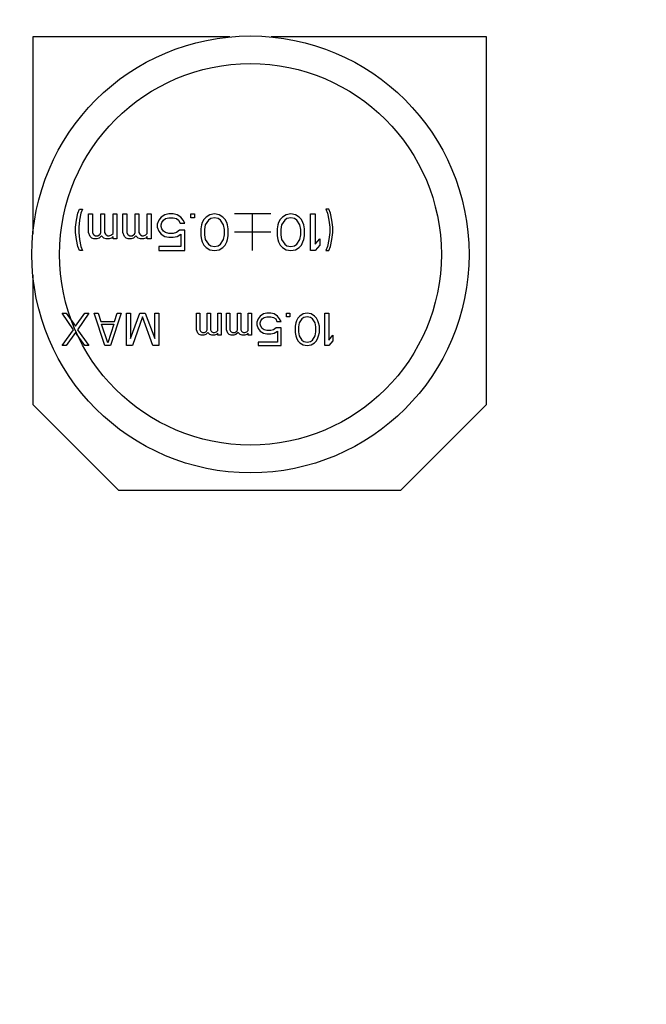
# Model space of a CAD drawing. Header units: millimetres. Extents: x 0 to 420, y 0 to 297.
# Tile 10 of 22: x 153 to 164, y 114 to 132. Entities that reach past the tile are written whole.
import ezdxf
from ezdxf.enums import TextEntityAlignment as Align

# ---------------------------------------------------------------- set-up
doc = ezdxf.new("R2010")
doc.units = ezdxf.units.MM
doc.header["$LTSCALE"] = 23.1
doc.layers.get('0').update_dxf_attribs({"linetype": 'CONTINUOUS'})
doc.layers.add('00_COMPONENTS', color=7, linetype='CONTINUOUS')
doc.layers.add('51__DRAFT_DIMS', color=7, linetype='CONTINUOUS')
doc.styles.get("Standard").update_dxf_attribs({"font": 'simfang.ttf'})
doc.dimstyles.new('DIMSTYLE_1', dxfattribs={"dimtxt": 3, "dimasz": 3, "dimexe": 2.5, "dimexo": 0.5, "dimgap": 0.75, "dimtad": 1, "dimdec": 1, "dimdsep": 46, "dimtxsty": 'STANDARD', "dimblk": '_FILLED', "dimblk1": '_FILLED', "dimblk2": '_FILLED', "dimcen": 0.09, "dimclrt": 3, "dimazin": 2, "dimtp": 0.5, "dimtm": 0.5, "dimtfac": 1, "dimtdec": 1, "dimtofl": 0, "dimtmove": 0, "dimatfit": 3, "dimldrblk": '_FILLED', "dimfxl": 1, "dimtolj": 1, "dimarcsym": 0})
doc.dimstyles.new('DIMSTYLE_2', dxfattribs={"dimtxt": 3, "dimasz": 3, "dimexe": 2.5, "dimexo": 0.5, "dimgap": 0.75, "dimtad": 1, "dimdsep": 46, "dimtxsty": 'STANDARD', "dimblk": '_FILLED', "dimblk1": '_FILLED', "dimblk2": '_FILLED', "dimcen": 0.09, "dimclrt": 3, "dimazin": 2, "dimtp": 0.3, "dimtm": 0.3, "dimtfac": 1, "dimtofl": 0, "dimtmove": 0, "dimatfit": 3, "dimldrblk": '_FILLED', "dimfxl": 1, "dimtolj": 1, "dimarcsym": 0})

# ---------------------------------------------------------------- blocks, each defined once
blk = doc.blocks.new('_FILLED')
at = {"color": 0, "linetype": 'ByBlock'}
blk.add_solid([(0, 0), (-1, 0.1667), (-1, -0.1667)], dxfattribs=at)
blk = doc.blocks.new('*D3')
at = {"layer": '51__DRAFT_DIMS', "color": 4}
for p, q in [((222.921, 224.182), (289.645, 224.182)), ((287.145, 224.182), (287.145, 133.692)), ((287.145, 43.202), (287.145, 133.692)), ((148.891, 43.202), (289.645, 43.202))]:
    blk.add_line(p, q, dxfattribs=at)
at = {"layer": '51__DRAFT_DIMS', "color": 4, "xscale": 3, "yscale": 3, "zscale": 3}
for p, rotation in [((287.145, 224.182), 90), ((287.145, 43.202), 270)]:
    blk.add_blockref('_FILLED', p, dxfattribs=dict(at, rotation=rotation))
at = {"layer": '51__DRAFT_DIMS', "color": 3}
blk.add_text('181', height=3, rotation=90, dxfattribs=at).set_placement((286.395, 133.692), align=Align.CENTER)
blk = doc.blocks.new('*D4')
at = {"layer": '51__DRAFT_DIMS', "color": 4}
for p, q in [((253.251, 114.632), (253.251, 35.228)), ((148.391, 43.202), (148.391, 35.228)), ((148.391, 37.728), (200.821, 37.728)), ((253.251, 37.728), (200.821, 37.728))]:
    blk.add_line(p, q, dxfattribs=at)
at = {"layer": '51__DRAFT_DIMS', "color": 4, "xscale": 3, "yscale": 3, "zscale": 3, "rotation": 180}
blk.add_blockref('_FILLED', (148.391, 37.728), dxfattribs=at)
at = {"layer": '51__DRAFT_DIMS', "color": 4, "xscale": 3, "yscale": 3, "zscale": 3}
blk.add_blockref('_FILLED', (253.251, 37.728), dxfattribs=at)
at = {"layer": '51__DRAFT_DIMS', "color": 3}
blk.add_text('104.86', height=3, dxfattribs=at).set_placement((200.821, 38.478), align=Align.CENTER)
blk = doc.blocks.new('*D5')
at = {"layer": '51__DRAFT_DIMS', "color": 4}
for p, q in [((253.251, 114.632), (253.251, 25.585)), ((142.101, 56.532), (142.101, 25.585)), ((142.101, 28.085), (197.676, 28.085)), ((253.251, 28.085), (197.676, 28.085))]:
    blk.add_line(p, q, dxfattribs=at)
at = {"layer": '51__DRAFT_DIMS', "color": 4, "xscale": 3, "yscale": 3, "zscale": 3, "rotation": 180}
blk.add_blockref('_FILLED', (142.101, 28.085), dxfattribs=at)
at = {"layer": '51__DRAFT_DIMS', "color": 4, "xscale": 3, "yscale": 3, "zscale": 3}
blk.add_blockref('_FILLED', (253.251, 28.085), dxfattribs=at)
at = {"layer": '51__DRAFT_DIMS', "color": 3}
blk.add_text('111.15', height=3, dxfattribs=at).set_placement((197.676, 28.835), align=Align.CENTER)

msp = doc.modelspace()

# ---------------------------------------------------------------- linework, layer by layer
at = {"layer": '00_COMPONENTS', "color": 7}
for p, q in [((153.034, 131.654), (153.034, 128.051)), ((156.637, 131.654), (153.034, 131.654)), ((161.334, 131.654), (157.395, 131.654)), ((161.334, 124.923), (161.334, 131.654)), ((153.034, 127.293), (153.034, 124.923)), ((153.034, 124.923), (154.603, 123.354)), ((159.765, 123.354), (161.334, 124.923)), ((154.603, 123.354), (159.765, 123.354))]:
    msp.add_line(p, q, dxfattribs=at)
at = {"layer": '00_COMPONENTS', "color": 4}
for p, q in [((153.831, 128.299), (153.859, 128.427)), ((153.859, 128.427), (153.887, 128.499)), ((153.887, 128.499), (153.943, 128.499)), ((153.915, 128.427), (153.887, 128.299)), ((153.943, 128.499), (153.915, 128.427)), ((154.055, 128.071), (154.055, 128.413)), ((154.055, 128.413), (154.124, 128.413)), ((154.124, 128.413), (154.124, 128.071)), ((154.278, 128.071), (154.278, 128.413)), ((154.278, 128.413), (154.348, 128.413)), ((154.348, 128.413), (154.348, 128.071)), ((154.501, 128.057), (154.501, 128.413)), ((154.501, 128.413), (154.571, 128.413)), ((154.571, 128.413), (154.571, 127.957)), ((154.683, 128.071), (154.683, 128.413)), ((154.683, 128.413), (154.753, 128.413)), ((154.753, 128.413), (154.753, 128.071)), ((154.906, 128.071), (154.906, 128.413)), ((154.906, 128.413), (154.976, 128.413)), ((154.976, 128.413), (154.976, 128.071)), ((155.129, 128.057), (155.129, 128.413)), ((155.129, 128.413), (155.199, 128.413)), ((155.199, 128.413), (155.199, 127.957)), ((155.381, 128.356), (155.339, 128.299)), ((155.451, 128.399), (155.381, 128.356)), ((155.52, 128.413), (155.451, 128.399)), ((155.604, 128.413), (155.52, 128.413)), ((155.674, 128.399), (155.604, 128.413)), ((155.744, 128.356), (155.674, 128.399)), ((155.786, 128.299), (155.744, 128.356)), ((155.925, 128.342), (155.925, 128.413)), ((155.925, 128.413), (155.995, 128.413)), ((155.995, 128.413), (155.995, 128.342)), ((156.204, 128.356), (156.162, 128.313)), ((156.274, 128.399), (156.204, 128.356)), ((156.358, 128.413), (156.274, 128.399)), ((156.442, 128.399), (156.358, 128.413)), ((156.511, 128.356), (156.442, 128.399)), ((156.553, 128.313), (156.511, 128.356)), ((157.391, 128.413), (156.721, 128.413)), ((157.056, 127.743), (157.056, 128.413)), ((157.6, 128.356), (157.558, 128.313)), ((157.67, 128.399), (157.6, 128.356)), ((157.754, 128.413), (157.67, 128.399)), ((157.837, 128.399), (157.754, 128.413)), ((157.907, 128.356), (157.837, 128.399)), ((157.949, 128.313), (157.907, 128.356)), ((158.117, 127.743), (158.117, 128.413)), ((158.117, 128.413), (158.2, 128.413)), ((158.2, 128.413), (158.2, 127.857)), ((158.396, 128.499), (158.424, 128.427)), ((158.452, 128.499), (158.396, 128.499)), ((158.424, 128.427), (158.452, 128.299)), ((158.479, 128.427), (158.452, 128.499)), ((158.507, 128.299), (158.479, 128.427)), ((153.817, 128.171), (153.831, 128.299)), ((153.887, 128.299), (153.873, 128.171)), ((155.339, 128.299), (155.311, 128.228)), ((155.311, 128.228), (155.311, 128.171)), ((155.381, 128.214), (155.395, 128.256)), ((155.381, 128.185), (155.381, 128.214)), ((155.395, 128.142), (155.381, 128.185)), ((155.395, 128.256), (155.423, 128.299)), ((155.423, 128.299), (155.464, 128.328)), ((155.464, 128.328), (155.52, 128.342)), ((155.52, 128.342), (155.604, 128.342)), ((155.604, 128.342), (155.66, 128.328)), ((155.66, 128.328), (155.702, 128.299)), ((155.702, 128.299), (155.73, 128.242)), ((155.73, 128.242), (155.813, 128.242)), ((155.813, 128.242), (155.786, 128.299)), ((155.995, 128.342), (155.925, 128.342)), ((156.121, 128.214), (156.107, 128.142)), ((156.134, 128.256), (156.121, 128.214)), ((156.162, 128.313), (156.134, 128.256)), ((156.19, 128.214), (156.176, 128.128)), ((156.246, 128.299), (156.19, 128.214)), ((156.288, 128.328), (156.246, 128.299)), ((156.358, 128.342), (156.288, 128.328)), ((156.428, 128.328), (156.358, 128.342)), ((156.469, 128.299), (156.428, 128.328)), ((156.525, 128.214), (156.469, 128.299)), ((156.539, 128.128), (156.525, 128.214)), ((156.581, 128.256), (156.553, 128.313)), ((156.595, 128.214), (156.581, 128.256)), ((156.609, 128.142), (156.595, 128.214)), ((157.516, 128.214), (157.502, 128.142)), ((157.53, 128.256), (157.516, 128.214)), ((157.558, 128.313), (157.53, 128.256)), ((157.586, 128.214), (157.572, 128.128)), ((157.642, 128.299), (157.586, 128.214)), ((157.684, 128.328), (157.642, 128.299)), ((157.754, 128.342), (157.684, 128.328)), ((157.823, 128.328), (157.754, 128.342)), ((157.865, 128.299), (157.823, 128.328)), ((157.921, 128.214), (157.865, 128.299)), ((157.935, 128.128), (157.921, 128.214)), ((157.977, 128.256), (157.949, 128.313)), ((157.991, 128.214), (157.977, 128.256)), ((158.005, 128.142), (157.991, 128.214)), ((158.452, 128.299), (158.466, 128.171)), ((158.521, 128.171), (158.507, 128.299)), ((153.817, 128.071), (153.817, 128.171)), ((153.831, 127.943), (153.817, 128.071)), ((153.873, 128.171), (153.873, 128.071)), ((153.873, 128.071), (153.887, 127.943)), ((154.083, 128), (154.055, 128.071)), ((154.111, 127.971), (154.083, 128)), ((154.124, 128.071), (154.138, 128.043)), ((154.138, 128.043), (154.152, 128.028)), ((154.152, 128.028), (154.18, 128.014)), ((154.18, 128.014), (154.222, 128.014)), ((154.222, 128.014), (154.25, 128.028)), ((154.25, 128.028), (154.264, 128.043)), ((154.292, 128.014), (154.25, 127.971)), ((154.264, 128.043), (154.278, 128.071)), ((154.334, 127.971), (154.292, 128.014)), ((154.348, 128.071), (154.362, 128.043)), ((154.362, 128.043), (154.376, 128.028)), ((154.376, 128.028), (154.404, 128.014)), ((154.404, 128.014), (154.432, 128.014)), ((154.432, 128.014), (154.473, 128.028)), ((154.473, 128.028), (154.501, 128.057)), ((154.501, 128), (154.473, 127.971)), ((154.501, 127.957), (154.501, 128)), ((154.711, 128), (154.683, 128.071)), ((154.739, 127.971), (154.711, 128)), ((154.753, 128.071), (154.767, 128.043)), ((154.767, 128.043), (154.781, 128.028)), ((154.781, 128.028), (154.808, 128.014)), ((154.808, 128.014), (154.85, 128.014)), ((154.85, 128.014), (154.878, 128.028)), ((154.878, 128.028), (154.892, 128.043)), ((154.92, 128.014), (154.878, 127.971)), ((154.892, 128.043), (154.906, 128.071)), ((154.962, 127.971), (154.92, 128.014)), ((154.976, 128.071), (154.99, 128.043)), ((154.99, 128.043), (155.004, 128.028)), ((155.004, 128.028), (155.032, 128.014)), ((155.032, 128.014), (155.06, 128.014)), ((155.06, 128.014), (155.102, 128.028)), ((155.102, 128.028), (155.129, 128.057)), ((155.129, 128), (155.102, 127.971)), ((155.129, 127.957), (155.129, 128)), ((155.311, 128.171), (155.339, 128.1)), ((155.339, 128.1), (155.381, 128.043)), ((155.381, 128.043), (155.451, 128)), ((155.423, 128.1), (155.395, 128.142)), ((155.464, 128.071), (155.423, 128.1)), ((155.451, 128), (155.52, 127.986)), ((155.52, 128.057), (155.464, 128.071)), ((155.604, 128.057), (155.52, 128.057)), ((155.66, 128.071), (155.604, 128.057)), ((155.604, 127.986), (155.674, 128)), ((155.716, 128.114), (155.66, 128.071)), ((155.674, 128), (155.744, 128.043)), ((155.813, 128.114), (155.716, 128.114)), ((155.744, 128.043), (155.744, 127.814)), ((155.813, 127.743), (155.813, 128.114)), ((156.107, 128.142), (156.107, 128.014)), ((156.107, 128.014), (156.121, 127.943)), ((156.176, 128.128), (156.176, 128.028)), ((156.176, 128.028), (156.19, 127.943)), ((156.525, 127.943), (156.539, 128.028)), ((156.539, 128.028), (156.539, 128.128)), ((156.595, 127.943), (156.609, 128.014)), ((156.609, 128.014), (156.609, 128.142)), ((157.391, 128.078), (156.721, 128.078)), ((157.502, 128.142), (157.502, 128.014)), ((157.502, 128.014), (157.516, 127.943)), ((157.572, 128.128), (157.572, 128.028)), ((157.572, 128.028), (157.586, 127.943)), ((157.921, 127.943), (157.935, 128.028)), ((157.935, 128.028), (157.935, 128.128)), ((157.991, 127.943), (158.005, 128.014)), ((158.005, 128.014), (158.005, 128.142)), ((158.466, 128.071), (158.452, 127.943)), ((158.466, 128.171), (158.466, 128.071)), ((158.507, 127.943), (158.521, 128.071)), ((158.521, 128.071), (158.521, 128.171)), ((153.859, 127.814), (153.831, 127.943)), ((153.887, 127.743), (153.859, 127.814)), ((153.887, 127.943), (153.915, 127.814)), ((153.915, 127.814), (153.943, 127.743)), ((154.152, 127.957), (154.111, 127.971)), ((154.208, 127.957), (154.152, 127.957)), ((154.25, 127.971), (154.208, 127.957)), ((154.376, 127.957), (154.334, 127.971)), ((154.432, 127.957), (154.376, 127.957)), ((154.473, 127.971), (154.432, 127.957)), ((154.571, 127.957), (154.501, 127.957)), ((154.781, 127.957), (154.739, 127.971)), ((154.836, 127.957), (154.781, 127.957)), ((154.878, 127.971), (154.836, 127.957)), ((155.004, 127.957), (154.962, 127.971)), ((155.06, 127.957), (155.004, 127.957)), ((155.102, 127.971), (155.06, 127.957)), ((155.199, 127.957), (155.129, 127.957)), ((155.339, 127.814), (155.339, 127.743)), ((155.744, 127.814), (155.339, 127.814)), ((155.52, 127.986), (155.604, 127.986)), ((156.121, 127.943), (156.134, 127.9)), ((156.134, 127.9), (156.162, 127.843)), ((156.162, 127.843), (156.204, 127.8)), ((156.19, 127.943), (156.246, 127.857)), ((156.246, 127.857), (156.288, 127.829)), ((156.288, 127.829), (156.358, 127.814)), ((156.358, 127.814), (156.428, 127.829)), ((156.428, 127.829), (156.469, 127.857)), ((156.469, 127.857), (156.525, 127.943)), ((156.511, 127.8), (156.553, 127.843)), ((156.553, 127.843), (156.581, 127.9)), ((156.581, 127.9), (156.595, 127.943)), ((157.516, 127.943), (157.53, 127.9)), ((157.53, 127.9), (157.558, 127.843)), ((157.558, 127.843), (157.6, 127.8)), ((157.586, 127.943), (157.642, 127.857)), ((157.642, 127.857), (157.684, 127.829)), ((157.684, 127.829), (157.754, 127.814)), ((157.754, 127.814), (157.823, 127.829)), ((157.823, 127.829), (157.865, 127.857)), ((157.865, 127.857), (157.921, 127.943)), ((157.907, 127.8), (157.949, 127.843)), ((157.949, 127.843), (157.977, 127.9)), ((157.977, 127.9), (157.991, 127.943)), ((158.2, 127.857), (158.284, 127.957)), ((158.284, 127.843), (158.2, 127.743)), ((158.284, 127.957), (158.284, 127.843)), ((158.424, 127.814), (158.396, 127.743)), ((158.452, 127.943), (158.424, 127.814)), ((158.452, 127.743), (158.479, 127.814)), ((158.479, 127.814), (158.507, 127.943)), ((153.943, 127.743), (153.887, 127.743)), ((155.339, 127.743), (155.813, 127.743)), ((156.204, 127.8), (156.274, 127.757)), ((156.274, 127.757), (156.358, 127.743)), ((156.358, 127.743), (156.442, 127.757)), ((156.442, 127.757), (156.511, 127.8)), ((157.6, 127.8), (157.67, 127.757)), ((157.67, 127.757), (157.754, 127.743)), ((157.754, 127.743), (157.837, 127.757)), ((157.837, 127.757), (157.907, 127.8)), ((158.2, 127.743), (158.117, 127.743)), ((158.396, 127.743), (158.452, 127.743)), ((153.777, 126.292), (153.568, 126.594)), ((153.568, 126.594), (153.642, 126.594)), ((153.642, 126.594), (153.814, 126.355)), ((153.814, 126.355), (153.986, 126.594)), ((154.059, 126.594), (153.851, 126.292)), ((153.986, 126.594), (154.059, 126.594)), ((154.354, 126.004), (154.158, 126.594)), ((154.158, 126.594), (154.232, 126.594)), ((154.232, 126.594), (154.281, 126.443)), ((154.649, 126.594), (154.453, 126.004)), ((154.527, 126.443), (154.576, 126.594)), ((154.576, 126.594), (154.649, 126.594)), ((154.748, 126.004), (154.748, 126.594)), ((154.748, 126.594), (154.822, 126.594)), ((154.822, 126.594), (154.822, 126.129)), ((154.822, 126.129), (154.994, 126.594)), ((154.994, 126.594), (155.092, 126.594)), ((155.092, 126.594), (155.264, 126.129)), ((155.264, 126.129), (155.264, 126.594)), ((155.264, 126.594), (155.338, 126.594)), ((155.338, 126.594), (155.338, 126.004)), ((156.026, 126.292), (156.026, 126.594)), ((156.026, 126.594), (156.088, 126.594)), ((156.088, 126.594), (156.088, 126.292)), ((156.223, 126.292), (156.223, 126.594)), ((156.223, 126.594), (156.284, 126.594)), ((156.284, 126.594), (156.284, 126.292)), ((156.419, 126.28), (156.419, 126.594)), ((156.419, 126.594), (156.481, 126.594)), ((156.481, 126.594), (156.481, 126.192)), ((156.579, 126.292), (156.579, 126.594)), ((156.579, 126.594), (156.641, 126.594)), ((156.641, 126.594), (156.641, 126.292)), ((156.776, 126.292), (156.776, 126.594)), ((156.776, 126.594), (156.837, 126.594)), ((156.837, 126.594), (156.837, 126.292)), ((156.973, 126.28), (156.973, 126.594)), ((156.973, 126.594), (157.034, 126.594)), ((157.034, 126.594), (157.034, 126.192)), ((157.255, 126.581), (157.194, 126.543)), ((157.317, 126.594), (157.255, 126.581)), ((157.391, 126.594), (157.317, 126.594)), ((157.452, 126.581), (157.391, 126.594)), ((157.513, 126.543), (157.452, 126.581)), ((157.673, 126.531), (157.673, 126.594)), ((157.673, 126.594), (157.735, 126.594)), ((157.735, 126.594), (157.735, 126.531)), ((157.981, 126.581), (157.919, 126.543)), ((158.054, 126.594), (157.981, 126.581)), ((158.128, 126.581), (158.054, 126.594)), ((158.189, 126.543), (158.128, 126.581)), ((158.374, 126.004), (158.374, 126.594)), ((158.374, 126.594), (158.448, 126.594)), ((158.448, 126.594), (158.448, 126.104)), ((154.281, 126.443), (154.527, 126.443)), ((154.404, 126.054), (154.293, 126.393)), ((154.293, 126.393), (154.514, 126.393)), ((154.514, 126.393), (154.404, 126.054)), ((155.043, 126.531), (154.858, 126.004)), ((155.227, 126.004), (155.043, 126.531)), ((157.157, 126.493), (157.132, 126.43)), ((157.132, 126.43), (157.132, 126.38)), ((157.132, 126.38), (157.157, 126.317)), ((157.194, 126.543), (157.157, 126.493)), ((157.194, 126.418), (157.206, 126.456)), ((157.194, 126.393), (157.194, 126.418)), ((157.206, 126.355), (157.194, 126.393)), ((157.206, 126.456), (157.231, 126.493)), ((157.231, 126.493), (157.268, 126.518)), ((157.268, 126.518), (157.317, 126.531)), ((157.317, 126.531), (157.391, 126.531)), ((157.391, 126.531), (157.44, 126.518)), ((157.44, 126.518), (157.477, 126.493)), ((157.477, 126.493), (157.501, 126.443)), ((157.501, 126.443), (157.575, 126.443)), ((157.55, 126.493), (157.513, 126.543)), ((157.575, 126.443), (157.55, 126.493)), ((157.735, 126.531), (157.673, 126.531)), ((157.845, 126.418), (157.833, 126.355)), ((157.858, 126.456), (157.845, 126.418)), ((157.882, 126.506), (157.858, 126.456)), ((157.919, 126.543), (157.882, 126.506)), ((157.907, 126.418), (157.894, 126.343)), ((157.956, 126.493), (157.907, 126.418)), ((157.993, 126.518), (157.956, 126.493)), ((158.054, 126.531), (157.993, 126.518)), ((158.116, 126.518), (158.054, 126.531)), ((158.153, 126.493), (158.116, 126.518)), ((158.202, 126.418), (158.153, 126.493)), ((158.226, 126.506), (158.189, 126.543)), ((158.214, 126.343), (158.202, 126.418)), ((158.251, 126.456), (158.226, 126.506)), ((158.263, 126.418), (158.251, 126.456)), ((158.276, 126.355), (158.263, 126.418)), ((153.568, 126.004), (153.777, 126.292)), ((153.814, 126.242), (153.642, 126.004)), ((153.986, 126.004), (153.814, 126.242)), ((153.851, 126.292), (154.059, 126.004)), ((156.051, 126.23), (156.026, 126.292)), ((156.075, 126.205), (156.051, 126.23)), ((156.112, 126.192), (156.075, 126.205)), ((156.088, 126.292), (156.1, 126.267)), ((156.1, 126.267), (156.112, 126.255)), ((156.112, 126.255), (156.137, 126.242)), ((156.137, 126.242), (156.174, 126.242)), ((156.198, 126.205), (156.161, 126.192)), ((156.174, 126.242), (156.198, 126.255)), ((156.198, 126.255), (156.211, 126.267)), ((156.235, 126.242), (156.198, 126.205)), ((156.211, 126.267), (156.223, 126.292)), ((156.272, 126.205), (156.235, 126.242)), ((156.309, 126.192), (156.272, 126.205)), ((156.284, 126.292), (156.297, 126.267)), ((156.297, 126.267), (156.309, 126.255)), ((156.309, 126.255), (156.333, 126.242)), ((156.333, 126.242), (156.358, 126.242)), ((156.358, 126.242), (156.395, 126.255)), ((156.395, 126.205), (156.358, 126.192)), ((156.395, 126.255), (156.419, 126.28)), ((156.419, 126.23), (156.395, 126.205)), ((156.419, 126.192), (156.419, 126.23)), ((156.604, 126.23), (156.579, 126.292)), ((156.628, 126.205), (156.604, 126.23)), ((156.665, 126.192), (156.628, 126.205)), ((156.641, 126.292), (156.653, 126.267)), ((156.653, 126.267), (156.665, 126.255)), ((156.665, 126.255), (156.69, 126.242)), ((156.69, 126.242), (156.727, 126.242)), ((156.751, 126.205), (156.714, 126.192)), ((156.727, 126.242), (156.751, 126.255)), ((156.751, 126.255), (156.764, 126.267)), ((156.788, 126.242), (156.751, 126.205)), ((156.764, 126.267), (156.776, 126.292)), ((156.825, 126.205), (156.788, 126.242)), ((156.862, 126.192), (156.825, 126.205)), ((156.837, 126.292), (156.85, 126.267)), ((156.85, 126.267), (156.862, 126.255)), ((156.862, 126.255), (156.887, 126.242)), ((156.887, 126.242), (156.911, 126.242)), ((156.911, 126.242), (156.948, 126.255)), ((156.948, 126.205), (156.911, 126.192)), ((156.948, 126.255), (156.973, 126.28)), ((156.973, 126.23), (156.948, 126.205)), ((156.973, 126.192), (156.973, 126.23)), ((157.157, 126.317), (157.194, 126.267)), ((157.194, 126.267), (157.255, 126.23)), ((157.231, 126.317), (157.206, 126.355)), ((157.268, 126.292), (157.231, 126.317)), ((157.255, 126.23), (157.317, 126.217)), ((157.317, 126.28), (157.268, 126.292)), ((157.391, 126.28), (157.317, 126.28)), ((157.317, 126.217), (157.391, 126.217)), ((157.44, 126.292), (157.391, 126.28)), ((157.391, 126.217), (157.452, 126.23)), ((157.489, 126.33), (157.44, 126.292)), ((157.452, 126.23), (157.513, 126.267)), ((157.575, 126.33), (157.489, 126.33)), ((157.513, 126.267), (157.513, 126.066)), ((157.575, 126.004), (157.575, 126.33)), ((157.833, 126.355), (157.833, 126.242)), ((157.833, 126.242), (157.845, 126.179)), ((157.894, 126.343), (157.894, 126.255)), ((157.894, 126.255), (157.907, 126.179)), ((158.202, 126.179), (158.214, 126.255)), ((158.214, 126.255), (158.214, 126.343)), ((158.263, 126.179), (158.276, 126.242)), ((158.276, 126.242), (158.276, 126.355)), ((156.161, 126.192), (156.112, 126.192)), ((156.358, 126.192), (156.309, 126.192)), ((156.481, 126.192), (156.419, 126.192)), ((156.714, 126.192), (156.665, 126.192)), ((156.911, 126.192), (156.862, 126.192)), ((157.034, 126.192), (156.973, 126.192)), ((157.157, 126.066), (157.157, 126.004)), ((157.513, 126.066), (157.157, 126.066)), ((157.845, 126.179), (157.858, 126.142)), ((157.858, 126.142), (157.882, 126.092)), ((157.882, 126.092), (157.919, 126.054)), ((157.907, 126.179), (157.956, 126.104)), ((157.919, 126.054), (157.981, 126.016)), ((157.956, 126.104), (157.993, 126.079)), ((157.981, 126.016), (158.054, 126.004)), ((157.993, 126.079), (158.054, 126.066)), ((158.054, 126.066), (158.116, 126.079)), ((158.054, 126.004), (158.128, 126.016)), ((158.116, 126.079), (158.153, 126.104)), ((158.128, 126.016), (158.189, 126.054)), ((158.153, 126.104), (158.202, 126.179)), ((158.189, 126.054), (158.226, 126.092)), ((158.226, 126.092), (158.251, 126.142)), ((158.251, 126.142), (158.263, 126.179)), ((158.448, 126.104), (158.521, 126.192)), ((158.521, 126.092), (158.448, 126.004)), ((158.521, 126.192), (158.521, 126.092)), ((153.642, 126.004), (153.568, 126.004)), ((154.059, 126.004), (153.986, 126.004)), ((154.453, 126.004), (154.354, 126.004)), ((154.858, 126.004), (154.748, 126.004)), ((155.338, 126.004), (155.227, 126.004)), ((157.157, 126.004), (157.575, 126.004)), ((158.448, 126.004), (158.374, 126.004))]:
    msp.add_line(p, q, dxfattribs=at)
at = {"layer": '00_COMPONENTS', "color": 7}
msp.add_circle((157.016, 127.672), 4, dxfattribs=at)
at = {"layer": '00_COMPONENTS', "color": 4}
msp.add_circle((157.016, 127.672), 3.492, dxfattribs=at)

# ---------------------------------------------------------------- dimensions: what is measured, and where the dimension line sits
at = {"layer": '51__DRAFT_DIMS', "color": 4}
for base, p1, p2, angle, dimstyle, picture, middle in [((287.145, 43.202), (222.421, 224.182), (148.391, 43.202), 270, 'DIMSTYLE_1', '*D3', (287.145, 133.686)), ((142.101, 28.085), (253.251, 115.132), (142.101, 57.032), 180, 'DIMSTYLE_2', '*D5', (197.75, 28.085))]:
    dim = msp.add_linear_dim(base=base, p1=p1, p2=p2, angle=angle, dimstyle=dimstyle, dxfattribs=at)
    dim.commit()
    dim.dimension.update_dxf_attribs({"geometry": picture, "text_midpoint": middle, "dimtype": 160})
dim = msp.add_linear_dim(base=(253.251, 37.728), p1=(148.391, 43.702), p2=(253.251, 115.132), dimstyle='DIMSTYLE_2', dxfattribs=at)
dim.commit()
dim.dimension.update_dxf_attribs({"geometry": '*D4', "text_midpoint": (200.924, 37.728), "dimtype": 160})

doc.saveas('drawing.dxf')
